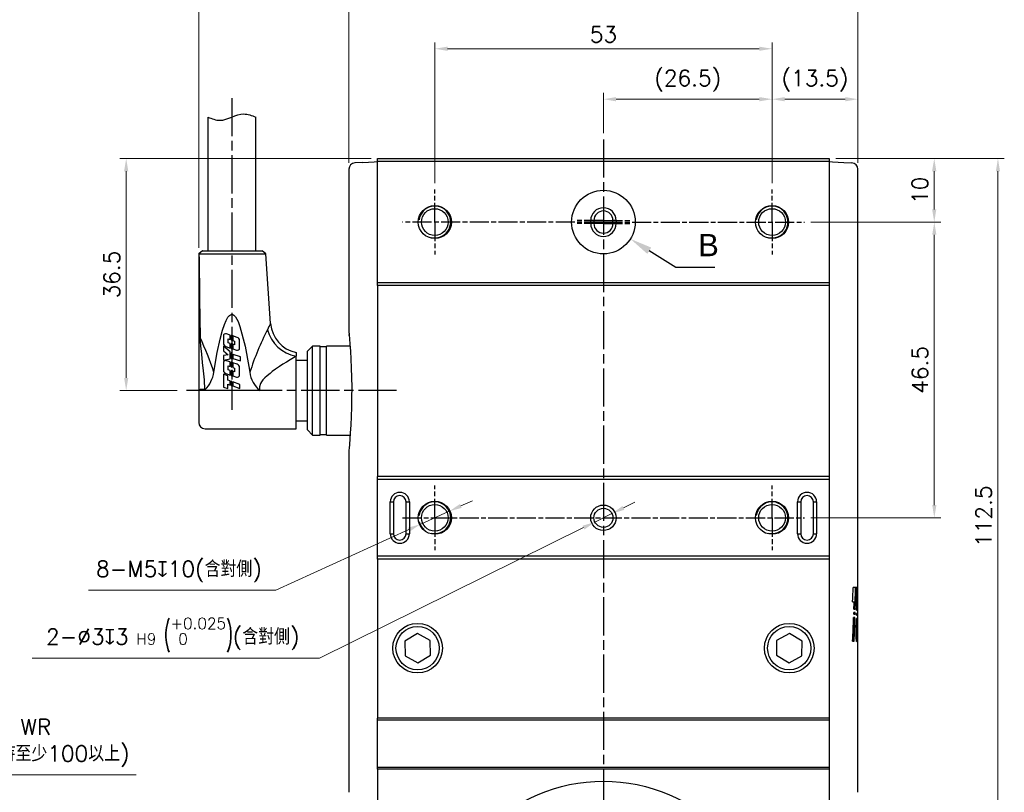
# Model space of a CAD drawing. Header units: millimetres. Extents: x 0 to 7391, y -1386 to 1500.
# Tile 74 of 127: x 5247 to 5402, y 232 to 354. Entities that reach past the tile are written whole.
import ezdxf

# ---------------------------------------------------------------- set-up
doc = ezdxf.new("R2010")
doc.units = ezdxf.units.MM
doc.header["$LTSCALE"] = 0.5
doc.linetypes.add('AM_ISO08W050', pattern=[18, 12, -1.5, 3, -1.5])
doc.linetypes.add('AM_ISO08W050x2', pattern=[9, 6, -0.75, 1.5, -0.75])
for name, color, linetype, lineweight in [('AM_5', 3, 'Continuous', 25), ('AM_7', 4, 'AM_ISO08W050', 25), ('AM_8', 1, 'Continuous', 25)]:
    doc.layers.add(name, color=color, linetype=linetype, lineweight=lineweight)
doc.styles.get("Standard").update_dxf_attribs({"font": 'arial.ttf'})
doc.styles.add('尺寸標註', font='romans.shx', dxfattribs={"bigfont": 'CHINESET.SHX'})
doc.dimstyles.new('複本 CNS2-1$0', dxfattribs={"dimtxt": 2.5, "dimasz": 2, "dimexe": 1, "dimexo": 1, "dimgap": 1, "dimtad": 1, "dimdsep": 46, "dimtxsty": '尺寸標註', "dimcen": 0, "dimclrd": 2, "dimclre": 2, "dimclrt": 3, "dimadec": 0, "dimazin": 2, "dimtp": 0.1, "dimtm": 0.1, "dimtfac": 0.71, "dimtmove": 0, "dimatfit": 0, "dimfxl": 0, "dimlwd": 13, "dimlwe": 13, "dimarcsym": 0})
doc.dimstyles.new('複本 CNS2-1$3', dxfattribs={"dimtxt": 2.5, "dimasz": 2, "dimexe": 1, "dimexo": 1, "dimgap": 1, "dimtad": 1, "dimtoh": 1, "dimdsep": 46, "dimtxsty": '尺寸標註', "dimcen": 0, "dimclrd": 2, "dimclre": 2, "dimclrt": 3, "dimadec": 0, "dimazin": 2, "dimtp": 0.1, "dimtm": 0.1, "dimtfac": 0.71, "dimtmove": 0, "dimatfit": 0, "dimfxl": 0, "dimlwd": 13, "dimlwe": 13, "dimarcsym": 0})

# ---------------------------------------------------------------- blocks, each defined once
blk = doc.blocks.new('*D391')
at = {"layer": 'AM_5', "color": 2, "lineweight": 13}
for p, q in [((5312.61, 327.85), (5312.61, 350)), ((5365.61, 327.85), (5365.61, 350)), ((5314.61, 349), (5363.61, 349))]:
    blk.add_line(p, q, dxfattribs=at)
at = {"layer": 'AM_5', "color": 2}
for points in [[(5314.61, 349.33), (5314.61, 348.67), (5312.61, 349)], [(5363.61, 349.33), (5363.61, 348.67), (5365.61, 349)]]:
    blk.add_solid(points, dxfattribs=at)
at = {"layer": 'Defpoints', "color": 0}
for p in [(5365.61, 349), (5312.61, 326.85), (5365.61, 326.85)]:
    blk.add_point(p, dxfattribs=at)
at = {"layer": 'AM_5', "color": 3, "insert": (5339.11, 351.25), "char_height": 2.5, "attachment_point": 5, "style": '尺寸標註'}
blk.add_mtext('53', dxfattribs=at)
blk = doc.blocks.new('*S494')
at = {"layer": 'AM_5'}
for p, q in [((6434.86, 324.43), (6430.69, 327.04)), ((6441.01, 324.43), (6434.86, 324.43))]:
    blk.add_line(p, q, dxfattribs=at)
at = {"layer": 'AM_5', "linetype": 'Continuous'}
blk.add_trace([(6431, 327.54), (6430.38, 326.55), (6427.72, 328.9)], dxfattribs=at)
at = {"layer": 'AM_5', "color": 2, "insert": (6438.36, 326.18), "char_height": 3.5, "attachment_point": 7}
blk.add_mtext('B', dxfattribs=at)
blk = doc.blocks.new('*D392')
at = {"layer": 'AM_5', "color": 2, "lineweight": 13}
for p, q in [((5302.61, 331.75), (5263.11, 331.75)), ((5264.11, 329.75), (5264.11, 297.25)), ((5272.11, 295.25), (5263.11, 295.25))]:
    blk.add_line(p, q, dxfattribs=at)
at = {"layer": 'AM_5', "color": 2}
for points in [[(5263.78, 329.75), (5264.44, 329.75), (5264.11, 331.75)], [(5263.78, 297.25), (5264.44, 297.25), (5264.11, 295.25)]]:
    blk.add_solid(points, dxfattribs=at)
at = {"layer": 'Defpoints', "color": 0}
for p in [(5303.61, 331.75), (5264.11, 295.25), (5273.11, 295.25)]:
    blk.add_point(p, dxfattribs=at)
at = {"layer": 'AM_5', "color": 3, "insert": (5261.86, 313.5), "char_height": 2.5, "attachment_point": 5, "rotation": 90, "style": '尺寸標註'}
blk.add_mtext('36.5', dxfattribs=at)
blk = doc.blocks.new('*D393')
at = {"layer": 'AM_5', "color": 2, "lineweight": 13}
for p, q in [((5375.61, 331.75), (5392.1, 331.75)), ((5391.1, 329.75), (5391.1, 323.75)), ((5371.71, 321.75), (5392.1, 321.75))]:
    blk.add_line(p, q, dxfattribs=at)
at = {"layer": 'AM_5', "color": 2}
for points in [[(5390.76, 329.75), (5391.43, 329.75), (5391.1, 331.75)], [(5390.76, 323.75), (5391.43, 323.75), (5391.1, 321.75)]]:
    blk.add_solid(points, dxfattribs=at)
at = {"layer": 'Defpoints', "color": 0}
for p in [(5374.61, 331.75), (5370.71, 321.75), (5391.1, 321.75)]:
    blk.add_point(p, dxfattribs=at)
at = {"layer": 'AM_5', "color": 3, "insert": (5388.85, 326.75), "char_height": 2.5, "attachment_point": 5, "rotation": 90, "style": '尺寸標註'}
blk.add_mtext('10', dxfattribs=at)
blk = doc.blocks.new('*D394')
at = {"layer": 'AM_5', "color": 2, "lineweight": 13}
for p, q in [((5371.71, 321.75), (5392.11, 321.75)), ((5391.11, 319.75), (5391.11, 277.25)), ((5371.71, 275.25), (5392.11, 275.25))]:
    blk.add_line(p, q, dxfattribs=at)
at = {"layer": 'AM_5', "color": 2}
for points in [[(5390.78, 319.75), (5391.44, 319.75), (5391.11, 321.75)], [(5390.78, 277.25), (5391.44, 277.25), (5391.11, 275.25)]]:
    blk.add_solid(points, dxfattribs=at)
at = {"layer": 'Defpoints', "color": 0}
for p in [(5370.71, 321.75), (5370.71, 275.25), (5391.11, 275.25)]:
    blk.add_point(p, dxfattribs=at)
at = {"layer": 'AM_5', "color": 3, "insert": (5388.86, 298.5), "char_height": 2.5, "attachment_point": 5, "rotation": 90, "style": '尺寸標註'}
blk.add_mtext('46.5', dxfattribs=at)
blk = doc.blocks.new('*D382')
at = {"layer": 'AM_5', "color": 2, "lineweight": 13}
for p, q in [((5299.11, 331.08), (5299.11, 360)), ((5301.11, 359), (5377.11, 359)), ((5379.11, 331.07), (5379.11, 360))]:
    blk.add_line(p, q, dxfattribs=at)
at = {"layer": 'AM_5', "color": 2}
for points in [[(5301.11, 359.33), (5301.11, 358.67), (5299.11, 359)], [(5377.11, 359.33), (5377.11, 358.67), (5379.11, 359)]]:
    blk.add_solid(points, dxfattribs=at)
at = {"layer": 'Defpoints', "color": 0}
for p in [(5379.11, 359), (5299.11, 330.08), (5379.11, 330.07)]:
    blk.add_point(p, dxfattribs=at)
at = {"layer": 'AM_5', "color": 3, "insert": (5339.11, 361.25), "char_height": 2.5, "attachment_point": 5, "style": '尺寸標註'}
blk.add_mtext('80', dxfattribs=at)
blk = doc.blocks.new('*D383')
at = {"layer": 'AM_5', "color": 2, "lineweight": 13}
for p, q in [((5275.51, 317.71), (5275.51, 370)), ((5379.11, 331.07), (5379.11, 370)), ((5277.51, 369), (5377.11, 369))]:
    blk.add_line(p, q, dxfattribs=at)
at = {"layer": 'AM_5', "color": 2}
for points in [[(5277.51, 369.33), (5277.51, 368.67), (5275.51, 369)], [(5377.11, 369.33), (5377.11, 368.67), (5379.11, 369)]]:
    blk.add_solid(points, dxfattribs=at)
at = {"layer": 'Defpoints', "color": 0}
for p in [(5379.11, 369), (5379.11, 330.07), (5275.51, 316.71)]:
    blk.add_point(p, dxfattribs=at)
at = {"layer": 'AM_5', "color": 3, "insert": (5327.31, 371.25), "char_height": 2.5, "attachment_point": 5, "style": '尺寸標註'}
blk.add_mtext('103.6', dxfattribs=at)
blk = doc.blocks.new('*D384')
at = {"layer": 'AM_5', "color": 2, "lineweight": 13}
for p, q in [((5342.25, 276.8), (5344.04, 277.69)), ((5340.45, 275.92), (5337.77, 274.58)), ((5335.97, 273.7), (5294.51, 253.17)), ((5294.51, 253.17), (5249.36, 253.17))]:
    blk.add_line(p, q, dxfattribs=at)
at = {"layer": 'AM_5', "color": 2}
for points in [[(5342.1, 277.1), (5342.39, 276.5), (5340.45, 275.92)], [(5335.83, 274), (5336.12, 273.4), (5337.77, 274.58)]]:
    blk.add_solid(points, dxfattribs=at)
at = {"layer": 'Defpoints', "color": 0}
for p in [(5340.45, 275.92), (5337.77, 274.58)]:
    blk.add_point(p, dxfattribs=at)
at = {"layer": 'AM_5', "color": 3, "insert": (5271.43, 256.83), "char_height": 2.5, "attachment_point": 5, "style": '尺寸標註'}
blk.add_mtext('2-∅3{\\Famgdt|c136;x}3{}{\\H0.7x;\\C3; H9 {\\H2x;\\W0.5;(}\\S+0.025^  0;{\\H2x;\\W0.5;)}}{{}}(含對側)', dxfattribs=at)
blk = doc.blocks.new('*D385')
at = {"layer": 'AM_5', "color": 2, "lineweight": 13}
for p, q in [((5275.51, 317.71), (5275.51, 360.01)), ((5297.11, 359.01), (5277.51, 359.01)), ((5299.11, 331.07), (5299.11, 360.01))]:
    blk.add_line(p, q, dxfattribs=at)
at = {"layer": 'AM_5', "color": 2}
for points in [[(5277.51, 359.35), (5277.51, 358.68), (5275.51, 359.01)], [(5297.11, 359.35), (5297.11, 358.68), (5299.11, 359.01)]]:
    blk.add_solid(points, dxfattribs=at)
at = {"layer": 'Defpoints', "color": 0}
for p in [(5275.51, 359.01), (5299.11, 330.07), (5275.51, 316.71)]:
    blk.add_point(p, dxfattribs=at)
at = {"layer": 'AM_5', "color": 3, "insert": (5287.28, 361.92), "char_height": 2.5, "attachment_point": 5, "style": '尺寸標註'}
blk.add_mtext('(23.6)', dxfattribs=at)
blk = doc.blocks.new('*D395')
at = {"layer": 'AM_5', "color": 2, "lineweight": 13}
for p, q in [((5365.61, 327.85), (5365.61, 342.07)), ((5379.11, 331.07), (5379.11, 342.07)), ((5367.61, 341.07), (5377.11, 341.07))]:
    blk.add_line(p, q, dxfattribs=at)
at = {"layer": 'AM_5', "color": 2}
for points in [[(5367.61, 341.4), (5367.61, 340.73), (5365.61, 341.07)], [(5377.11, 341.4), (5377.11, 340.73), (5379.11, 341.07)]]:
    blk.add_solid(points, dxfattribs=at)
at = {"layer": 'Defpoints', "color": 0}
for p in [(5379.11, 341.07), (5379.11, 330.07), (5365.61, 326.85)]:
    blk.add_point(p, dxfattribs=at)
at = {"layer": 'AM_5', "color": 3, "insert": (5372.36, 343.97), "char_height": 2.5, "attachment_point": 5, "style": '尺寸標註'}
blk.add_mtext('(13.5)', dxfattribs=at)
blk = doc.blocks.new('*D396')
at = {"layer": 'AM_5', "color": 2, "lineweight": 13}
for p, q in [((5339.11, 335.75), (5339.11, 342.07)), ((5365.61, 327.85), (5365.61, 342.07)), ((5341.11, 341.07), (5363.61, 341.07))]:
    blk.add_line(p, q, dxfattribs=at)
at = {"layer": 'AM_5', "color": 2}
for points in [[(5341.11, 341.4), (5341.11, 340.73), (5339.11, 341.07)], [(5363.61, 341.4), (5363.61, 340.73), (5365.61, 341.07)]]:
    blk.add_solid(points, dxfattribs=at)
at = {"layer": 'Defpoints', "color": 0}
for p in [(5365.61, 341.07), (5339.11, 334.75), (5365.61, 326.85)]:
    blk.add_point(p, dxfattribs=at)
at = {"layer": 'AM_5', "color": 3, "insert": (5352.36, 343.97), "char_height": 2.5, "attachment_point": 5, "style": '尺寸標註'}
blk.add_mtext('(26.5)', dxfattribs=at)
blk = doc.blocks.new('*D386')
at = {"layer": 'AM_5', "color": 2, "lineweight": 13}
for p, q in [((5316.71, 277.11), (5318.53, 277.94)), ((5314.89, 276.28), (5310.33, 274.22)), ((5308.51, 273.39), (5287.63, 263.89)), ((5287.63, 263.89), (5258.17, 263.89))]:
    blk.add_line(p, q, dxfattribs=at)
blk.add_arc((5312.61, 275.25), 2.5, 194.4157, 227.3715, dxfattribs=at)
at = {"layer": 'AM_5', "color": 2}
for points in [[(5316.57, 277.42), (5316.84, 276.81), (5314.89, 276.28)], [(5308.38, 273.69), (5308.65, 273.08), (5310.33, 274.22)]]:
    blk.add_solid(points, dxfattribs=at)
at = {"layer": 'Defpoints', "color": 0}
for p in [(5314.89, 276.28), (5310.33, 274.22)]:
    blk.add_point(p, dxfattribs=at)
at = {"layer": 'AM_5', "color": 3, "insert": (5272.4, 266.79), "char_height": 2.5, "attachment_point": 5, "style": '尺寸標註'}
blk.add_mtext('8-M5{\\Famgdt|c136;x}10(含對側)', dxfattribs=at)
blk = doc.blocks.new('*D397')
at = {"layer": 'AM_5', "color": 2, "lineweight": 13}
for p, q in [((5375.61, 331.75), (5402.11, 331.75)), ((5401.11, 329.75), (5401.11, 221.25)), ((5370.71, 219.25), (5402.11, 219.25))]:
    blk.add_line(p, q, dxfattribs=at)
at = {"layer": 'AM_5', "color": 2}
for points in [[(5400.78, 329.75), (5401.44, 329.75), (5401.11, 331.75)], [(5400.78, 221.25), (5401.44, 221.25), (5401.11, 219.25)]]:
    blk.add_solid(points, dxfattribs=at)
at = {"layer": 'Defpoints', "color": 0}
for p in [(5374.61, 331.75), (5369.71, 219.25), (5401.11, 219.25)]:
    blk.add_point(p, dxfattribs=at)
at = {"layer": 'AM_5', "color": 3, "insert": (5398.86, 275.5), "char_height": 2.5, "attachment_point": 5, "rotation": 90, "style": '尺寸標註'}
blk.add_mtext('112.5', dxfattribs=at)
blk = doc.blocks.new('*D508')
at = {"layer": 'AM_5', "color": 2, "lineweight": 13}
for p, q in [((5230.17, 290.49), (5230.17, 233.86)), ((5187.17, 251.23), (5187.17, 233.86)), ((5185.17, 234.86), (5183.17, 234.86)), ((5187.17, 234.86), (5230.17, 234.86)), ((5232.17, 234.86), (5265.69, 234.86))]:
    blk.add_line(p, q, dxfattribs=at)
at = {"layer": 'AM_5', "color": 2}
for points in [[(5185.17, 235.2), (5185.17, 234.53), (5187.17, 234.86)], [(5232.17, 235.2), (5232.17, 234.53), (5230.17, 234.86)]]:
    blk.add_solid(points, dxfattribs=at)
at = {"layer": 'Defpoints', "color": 0}
for p in [(5230.17, 291.49), (5187.17, 252.23), (5230.17, 234.86)]:
    blk.add_point(p, dxfattribs=at)
at = {"layer": 'AM_5', "color": 3, "insert": (5249.93, 239.85), "char_height": 2.5, "attachment_point": 5, "style": '尺寸標註'}
blk.add_mtext('WR\\P(空間保持至少100以上)', dxfattribs=at)

msp = doc.modelspace()

# ---------------------------------------------------------------- linework, layer by layer
at = {"color": 7, "linetype": 'Continuous', "lineweight": 25}
for p, q in [((5276.96, 338.25), (5276.96, 317.25)), ((5284.46, 317.25), (5284.46, 338.25)), ((5301.318, 331.13), (5303.093, 331.223)), ((5303.093, 331.223), (5303.61, 331.25)), ((5303.61, 331.75), (5374.61, 331.75)), ((5303.61, 331.25), (5303.61, 331.75)), ((5374.61, 331.25), (5303.61, 331.25)), ((5303.61, 312.25), (5303.61, 331.25)), ((5374.61, 331.75), (5374.61, 331.25)), ((5374.61, 331.25), (5375.126, 331.223)), ((5374.61, 331.25), (5374.61, 312.25)), ((5375.126, 331.223), (5376.901, 331.13)), ((5299.11, 330.065), (5299.11, 304.562)), ((5301.318, 331.13), (5300.057, 331.064)), ((5376.901, 331.13), (5378.162, 331.064)), ((5379.11, 264.112), (5379.11, 330.065)), ((5337.11, 321.5), (5337.11, 322)), ((5337.61, 322), (5337.11, 322)), ((5337.61, 322), (5337.61, 321.5)), ((5340.61, 321.5), (5340.61, 322)), ((5341.11, 322), (5340.61, 322)), ((5341.11, 322), (5341.11, 321.5)), ((5337.61, 321.5), (5337.11, 321.5)), ((5341.11, 321.5), (5340.61, 321.5)), ((5276.099, 317.25), (5275.544, 316.751)), ((5276.085, 317.25), (5276.012, 317.182)), ((5276.085, 317.25), (5276.099, 317.25)), ((5276.099, 317.25), (5285.471, 317.25)), ((5286.045, 316.751), (5285.471, 317.25)), ((5275.51, 316.711), (5275.51, 303.504)), ((5276.012, 317.182), (5275.521, 316.734)), ((5275.544, 316.751), (5286.045, 316.751)), ((5286.81, 305.803), (5286.045, 316.751)), ((5303.61, 312.25), (5374.61, 312.25)), ((5303.61, 311.75), (5303.61, 312.25)), ((5374.61, 311.75), (5303.61, 311.75)), ((5303.61, 311.75), (5303.61, 281.75)), ((5374.61, 312.25), (5374.61, 311.75)), ((5374.61, 311.75), (5374.61, 281.75)), ((5275.51, 303.504), (5275.51, 295.394)), ((5279.379, 303.825), (5279.379, 302.703)), ((5280.454, 303.987), (5279.871, 304.18)), ((5280.142, 302.768), (5280.142, 303.37)), ((5280.142, 303.37), (5280.454, 303.263)), ((5280.454, 303.263), (5280.454, 303.987)), ((5280.689, 303.909), (5280.608, 303.936)), ((5280.608, 303.936), (5280.608, 303.211)), ((5280.689, 303.183), (5280.689, 303.909)), ((5281.556, 303.621), (5280.853, 303.854)), ((5280.853, 303.854), (5280.853, 303.127)), ((5280.454, 301.336), (5279.424, 302.245)), ((5279.424, 302.245), (5279.424, 301.501)), ((5279.759, 302.172), (5280.454, 301.935)), ((5280.454, 302.663), (5280.142, 302.768)), ((5280.454, 301.935), (5280.454, 302.663)), ((5280.608, 303.211), (5280.689, 303.183)), ((5280.689, 302.583), (5280.608, 302.611)), ((5280.608, 302.611), (5280.608, 301.888)), ((5280.608, 301.888), (5280.689, 301.855)), ((5280.689, 301.855), (5280.689, 302.583)), ((5280.853, 303.127), (5281.154, 303.024)), ((5281.154, 302.426), (5280.853, 302.528)), ((5280.853, 302.528), (5280.853, 301.799)), ((5280.853, 301.799), (5281.446, 301.597)), ((5281.154, 303.024), (5281.154, 302.426)), ((5281.94, 301.951), (5281.94, 303.088)), ((5293.415, 302.25), (5292.61, 301.445)), ((5294.61, 302.25), (5293.415, 302.25)), ((5293.415, 291.946), (5293.415, 302.25)), ((5294.61, 295.25), (5294.61, 302.25)), ((5295.61, 302.15), (5294.61, 302.15)), ((5299.3, 302.25), (5295.61, 302.25)), ((5295.61, 295.25), (5295.61, 302.25)), ((5279.424, 301.501), (5280.129, 300.88)), ((5280.129, 300.88), (5279.424, 300.758)), ((5279.424, 300.758), (5279.424, 300.039)), ((5279.424, 300.039), (5280.454, 300.243)), ((5280.454, 300.243), (5280.454, 301.336)), ((5280.608, 301.201), (5280.608, 300.274)), ((5280.689, 301.129), (5280.608, 301.201)), ((5280.608, 300.274), (5280.689, 300.29)), ((5280.689, 300.29), (5280.689, 301.129)), ((5280.92, 300.926), (5280.851, 300.986)), ((5280.851, 300.986), (5280.851, 300.322)), ((5280.851, 300.322), (5282.058, 299.907)), ((5282.058, 300.533), (5280.92, 300.926)), ((5282.058, 299.907), (5282.058, 300.533)), ((5290.81, 301.25), (5290.81, 300.665)), ((5290.81, 289.25), (5290.81, 300.665)), ((5292.61, 289.055), (5292.61, 301.445)), ((5279.379, 299.59), (5279.379, 298.453)), ((5280.45, 299.752), (5279.871, 299.945)), ((5280.142, 298.527), (5280.142, 299.122)), ((5280.142, 299.122), (5280.45, 299.019)), ((5280.45, 299.019), (5280.45, 299.752)), ((5280.689, 299.672), (5280.608, 299.699)), ((5280.608, 299.699), (5280.608, 298.966)), ((5280.608, 298.966), (5280.689, 298.939)), ((5280.689, 298.939), (5280.689, 299.672)), ((5281.562, 299.381), (5280.851, 299.618)), ((5280.851, 299.618), (5280.851, 298.884)), ((5280.851, 298.884), (5281.154, 298.783)), ((5281.154, 298.783), (5281.154, 298.184)), ((5281.939, 297.721), (5281.945, 298.846)), ((5292.61, 300), (5290.81, 300)), ((5280.106, 297.578), (5279.424, 297.817)), ((5279.424, 297.817), (5279.424, 295.807)), ((5279.765, 297.92), (5280.45, 297.695)), ((5280.106, 296.903), (5280.106, 297.578)), ((5280.45, 298.423), (5280.142, 298.527)), ((5280.45, 297.695), (5280.45, 298.423)), ((5280.689, 298.34), (5280.608, 298.37)), ((5280.608, 298.37), (5280.608, 297.644)), ((5280.608, 297.644), (5280.689, 297.617)), ((5280.689, 297.617), (5280.689, 298.34)), ((5281.154, 298.184), (5280.851, 298.287)), ((5280.851, 298.287), (5280.851, 297.564)), ((5280.851, 297.564), (5281.449, 297.368)), ((5279.424, 295.807), (5280.106, 295.558)), ((5280.454, 296.778), (5280.106, 296.903)), ((5280.106, 295.558), (5280.106, 296.24)), ((5280.106, 296.24), (5280.454, 296.116)), ((5280.454, 296.116), (5280.454, 296.778)), ((5280.689, 296.694), (5280.608, 296.723)), ((5280.608, 296.723), (5280.608, 296.062)), ((5280.608, 296.062), (5280.689, 296.033)), ((5280.689, 296.033), (5280.689, 296.694)), ((5281.977, 296.233), (5280.851, 296.636)), ((5280.851, 296.636), (5280.851, 295.976)), ((5280.851, 295.976), (5281.977, 295.577)), ((5281.977, 295.577), (5281.977, 296.233)), ((5275.51, 295.394), (5275.51, 295.25)), ((5276.51, 295.25), (5275.51, 295.25)), ((5275.51, 295.25), (5275.51, 290.25)), ((5276.51, 295.25), (5276.51, 295.424)), ((5285.118, 295.25), (5276.51, 295.25)), ((5294.61, 288.25), (5294.61, 295.25)), ((5295.61, 288.25), (5295.61, 295.25)), ((5293.415, 288.25), (5293.415, 291.946)), ((5290.81, 290.5), (5292.61, 290.5)), ((5276.51, 289.25), (5290.81, 289.25)), ((5292.61, 289.055), (5293.415, 288.25)), ((5293.415, 288.25), (5294.61, 288.25)), ((5294.61, 288.35), (5295.61, 288.35)), ((5295.61, 288.25), (5299.3, 288.25)), ((5299.11, 285.962), (5299.11, 232.089)), ((5374.61, 281.75), (5303.61, 281.75)), ((5303.61, 281.25), (5303.61, 281.75)), ((5374.61, 281.75), (5374.61, 281.25)), ((5374.61, 281.25), (5303.61, 281.25)), ((5303.61, 269.25), (5303.61, 281.25)), ((5374.61, 281.25), (5374.61, 269.25)), ((5305.61, 272.75), (5305.61, 277.75)), ((5305.61, 277.75), (5306.11, 277.75)), ((5306.11, 277.75), (5306.11, 272.75)), ((5308.11, 272.75), (5308.11, 277.75)), ((5308.11, 277.75), (5308.61, 277.75)), ((5308.61, 277.75), (5308.61, 272.75)), ((5369.61, 272.75), (5369.61, 277.75)), ((5369.61, 277.75), (5370.11, 277.75)), ((5370.11, 277.75), (5370.11, 272.75)), ((5372.11, 272.75), (5372.11, 277.75)), ((5372.11, 277.75), (5372.61, 277.75)), ((5372.61, 277.75), (5372.61, 272.75)), ((5305.61, 272.75), (5306.11, 272.75)), ((5308.11, 272.75), (5308.61, 272.75)), ((5369.61, 272.75), (5370.11, 272.75)), ((5372.11, 272.75), (5372.61, 272.75)), ((5303.61, 269.25), (5374.61, 269.25)), ((5303.61, 268.75), (5303.61, 269.25)), ((5374.61, 269.25), (5374.61, 268.75)), ((5374.61, 268.75), (5303.61, 268.75)), ((5303.61, 268.75), (5303.61, 243.75)), ((5374.61, 268.75), (5374.61, 243.75)), ((5378.927, 264.283), (5378.36, 264.283)), ((5379.108, 264.283), (5379.027, 264.283)), ((5379.108, 263.152), (5379.108, 263.228)), ((5378.268, 262.05), (5378.519, 262.05)), ((5378.519, 262.05), (5378.717, 262.05)), ((5378.717, 262.05), (5378.881, 262.05)), ((5378.925, 261.778), (5379.035, 261.778)), ((5379.035, 261.778), (5379.09, 261.778)), ((5378.446, 260.116), (5378.658, 260.116)), ((5378.666, 260.381), (5378.456, 260.381)), ((5378.477, 260.892), (5378.684, 260.892)), ((5378.89, 259.954), (5379.011, 259.954)), ((5379.014, 260.219), (5378.895, 260.219)), ((5378.904, 260.73), (5379.021, 260.73)), ((5379.078, 259.954), (5379.109, 259.954)), ((5379.109, 260.219), (5379.08, 260.219)), ((5379.083, 260.73), (5379.11, 260.73)), ((5379.11, 232.089), (5379.11, 261.062)), ((5378.639, 259.579), (5378.423, 259.579)), ((5379.003, 259.416), (5378.878, 259.416)), ((5379.108, 259.416), (5379.072, 259.416)), ((5309.874, 257.059), (5307.892, 255.873)), ((5311.891, 255.936), (5309.874, 257.059)), ((5368.346, 257.059), (5366.328, 255.936)), ((5370.328, 255.873), (5368.346, 257.059)), ((5378.834, 256.875), (5378.834, 256.95)), ((5378.835, 257.153), (5378.836, 257.185)), ((5378.835, 257.122), (5378.835, 257.153)), ((5378.835, 257.09), (5378.835, 257.122)), ((5378.835, 257.058), (5378.835, 257.09)), ((5378.835, 257.026), (5378.835, 257.058)), ((5378.836, 257.217), (5378.836, 257.249)), ((5378.836, 257.185), (5378.836, 257.217)), ((5378.855, 258.378), (5378.986, 258.378)), ((5379.062, 258.378), (5378.986, 258.378)), ((5307.892, 255.873), (5307.928, 253.564)), ((5311.928, 253.627), (5311.891, 255.936)), ((5366.328, 255.936), (5366.292, 253.627)), ((5370.291, 253.564), (5370.328, 255.873)), ((5378.275, 255.864), (5378.516, 255.864)), ((5378.909, 255.801), (5379.071, 255.801)), ((5307.928, 253.564), (5309.946, 252.441)), ((5309.946, 252.441), (5311.928, 253.627)), ((5366.292, 253.627), (5368.274, 252.441)), ((5368.274, 252.441), (5370.291, 253.564)), ((5374.61, 243.75), (5303.61, 243.75)), ((5303.61, 243.45), (5303.61, 243.75)), ((5374.61, 243.45), (5303.61, 243.45)), ((5303.61, 236.05), (5303.61, 243.45)), ((5374.61, 243.75), (5374.61, 243.45)), ((5374.61, 243.45), (5374.61, 236.05)), ((5303.61, 236.05), (5374.61, 236.05)), ((5303.61, 235.75), (5303.61, 236.05)), ((5374.61, 235.75), (5303.61, 235.75)), ((5303.61, 235.75), (5303.61, 230.25)), ((5374.61, 236.05), (5374.61, 235.75)), ((5374.61, 235.75), (5374.61, 230.25))]:
    msp.add_line(p, q, dxfattribs=at)
at = {"color": 7, "linetype": 'Continuous', "lineweight": 25, "flags": 128}
for points in [[(5275.544, 316.751), (5275.557, 315.868), (5275.573, 314.83), (5275.59, 313.637), (5275.609, 312.289), (5275.629, 310.787), (5275.645, 309.514), (5275.678, 306.723), (5275.713, 303.574)], [(5277.875, 298.148), (5278.431, 301.262), (5278.881, 303.342), (5279.248, 304.73), (5279.551, 305.655), (5279.806, 306.271), (5280.096, 306.791), (5280.325, 307.064), (5280.497, 307.186), (5280.648, 307.235), (5280.71, 307.24), (5280.861, 307.212), (5281.037, 307.112), (5281.293, 306.835), (5281.688, 306.121), (5281.975, 305.351), (5282.806, 302.238), (5283.391, 299.063), (5283.544, 298.148)], [(5276.483, 295.411), (5276.417, 296.963), (5276.274, 298.35), (5276.126, 299.681), (5275.978, 300.99), (5275.837, 302.286), (5275.713, 303.574)], [(5299.11, 304.562), (5299.11, 304.566), (5299.123, 304.428), (5299.159, 304.027), (5299.213, 303.399), (5299.282, 302.525), (5299.354, 301.471), (5299.426, 300.209), (5299.485, 298.837), (5299.529, 297.32), (5299.549, 295.783), (5299.545, 294.186), (5299.517, 292.662), (5299.466, 291.17), (5299.401, 289.832), (5299.327, 288.615), (5299.255, 287.618), (5299.189, 286.816), (5299.13, 286.149), (5299.111, 285.946), (5299.112, 285.962)], [(5299.117, 304.421), (5299.117, 304.421), (5299.118, 304.405)], [(5299.12, 304.39), (5299.133, 304.246), (5299.147, 304.095)], [(5290.81, 300.665), (5290.391, 300.412), (5289.885, 300.102), (5289.292, 299.731), (5288.753, 299.388), (5288.22, 299.039), (5287.581, 298.603), (5287.068, 298.233), (5286.714, 297.963), (5286.253, 297.582), (5285.888, 297.245), (5285.598, 296.933), (5285.371, 296.637), (5285.206, 296.358), (5285.046, 295.816), (5285.051, 295.534), (5285.118, 295.25)]]:
    msp.add_lwpolyline(points, dxfattribs=at)
at = {"color": 7, "linetype": 'Continuous', "lineweight": 25}
for centre, radius in [((5312.61, 321.75), 2.6), ((5312.61, 321.75), 2.1), ((5365.61, 321.75), 2.6), ((5365.61, 321.75), 2.1), ((5312.61, 275.25), 2.6), ((5312.61, 275.25), 2.1), ((5339.11, 275.25), 2), ((5365.61, 275.25), 2.6), ((5365.61, 275.25), 2.1), ((5339.11, 275.25), 1.5), ((5309.91, 254.75), 3.9), ((5368.31, 254.75), 3.9), ((5309.91, 254.75), 3.4), ((5368.31, 254.75), 3.4)]:
    msp.add_circle(centre, radius, dxfattribs=at)
for centre, radius, start, end in [((5300.11, 330.065), 1, 93, 179.5195), ((5378.11, 330.065), 1, 0.32989, 87), ((5339.11, 322), 2, 0, 180), ((5339.11, 322), 1.5, 0, 180), ((5339.11, 321.5), 2, 180, 0), ((5339.11, 321.5), 1.5, 180, 0), ((5275.563, 316.7), 0.0544, 110.78296, 168.63575), ((5332.088, 282.069), 51.138, 153.57298, 161.67385), ((5296.172, 300.221), 10.9, 149.19817, 154.99673), ((5291.836, 306.309), 5.737, 194.95573, 259.68998), ((5291.798, 306.151), 5, 184, 258.59982), ((5275.697, 303.289), 0.286, 86.8372, 131.04286), ((5241.395, 286.753), 38.219, 17.34625, 26.1114), ((5279.753, 303.825), 0.374, 71.6348, 180), ((5281.379, 303.088), 0.561, 0, 71.6348), ((5249.944, 299.629), 49.405, 4.9862, 5.18674), ((5279.94, 302.703), 0.561, 180, 251.15596), ((5281.566, 301.951), 0.374, 251.15596, 360), ((5279.753, 299.59), 0.374, 71.56346, 180), ((5281.384, 298.849), 0.561, 359.68955, 71.56346), ((5273.339, 298.718), 4.572, 313.90756, 352.84188), ((5279.94, 298.453), 0.561, 180, 251.85644), ((5281.565, 297.723), 0.374, 251.85644, 359.68955), ((5287.929, 298.653), 4.414, 186.57701, 230.45342), ((5276.229, 281.98), 13.434, 88.91553, 93.06878), ((5276.481, 295.45), 0.0392, 272.92721, 316.78044), ((5276.51, 290.25), 1, 180, 270), ((5307.11, 277.75), 1.5, 0, 180), ((5307.11, 277.75), 1, 0, 180), ((5371.11, 277.75), 1.5, 0, 180), ((5371.11, 277.75), 1, 0, 180), ((5307.11, 272.75), 1.5, 180, 0), ((5307.11, 272.75), 1, 180, 0), ((5371.11, 272.75), 1.5, 180, 0), ((5371.11, 272.75), 1, 180, 0)]:
    msp.add_arc(centre, radius, start, end, dxfattribs=at)
at = {"color": 3, "linetype": 'Continuous', "lineweight": 25}
for centre in [(5312.61, 321.75), (5365.61, 321.75), (5312.61, 275.25), (5365.61, 275.25)]:
    msp.add_arc(centre, 2.5, 256.41264, 171.49741, dxfattribs=at)
at = {"color": 7, "linetype": 'Continuous', "lineweight": 25}
for centre, major_axis, ratio, start_param, end_param in [((5279.11, 301.966), (0, 308.302), 0.3243575, 4.5825533, 4.5898541), ((5279.11, 282.89), (0, 307.685), 0.3243575, 4.6446046, 4.6518768), ((5279.11, 282.89), (0, 308.302), 0.3243575, 4.6447403, 4.651998), ((5279.11, 276.311), (0, 234.411), 0.426602, 4.6557733, 4.6561312), ((5279.11, 274.801), (0, 207.565), 0.4817758, 4.6561312, 4.6565308), ((5279.11, 273.566), (0, 185.449), 0.5392306, 4.6565308, 4.656971), ((5279.11, 272.528), (0, 166.701), 0.5998764, 4.656971, 4.6574507), ((5279.11, 271.635), (0, 150.434), 0.6647455, 4.6574507, 4.6579687), ((5279.11, 270.852), (0, 136.037), 0.7350952, 4.6579687, 4.658524), ((5279.11, 270.154), (0, 123.08), 0.8124802, 4.658524, 4.6591154), ((5279.11, 269.538), (0, 111.517), 0.8967269, 4.6591154, 4.6597412), ((5279.11, 269.006), (0, 101.401), 0.9861841, 4.6597412, 4.660398), ((5279.11, 268.539), (100, 0), 0.9241327, 6.2311944, 6.2318789), ((5279.11, 268.122), (100, 0), 0.8429344, 6.2318789, 6.2325877), ((5279.11, 267.745), (100, 0), 0.768398, 6.2325877, 6.2333175), ((5279.11, 267.4), (100, 0), 0.6990011, 6.2333175, 6.2340649), ((5279.11, 267.078), (100, 0), 0.6334307, 6.2340649, 6.2348265), ((5279.11, 266.774), (100, 0), 0.5706479, 6.2348265, 6.235599), ((5279.11, 266.487), (100, 0), 0.5102822, 6.235599, 6.2363918), ((5279.11, 266.223), (100, 0), 0.4537509, 6.2363918, 6.2372133), ((5279.11, 265.976), (100, 0), 0.4001661, 6.2372133, 6.2380603), ((5279.11, 265.744), (100, 0), 0.3486931, 6.2380603, 6.2389295), ((5279.11, 265.523), (100, 0), 0.2986106, 6.2389295, 6.2398178), ((5279.11, 265.309), (100, 0), 0.2493, 6.2398178, 6.2407219), ((5279.11, 265.1), (100, 0), 0.2002079, 6.2407219, 6.2416388), ((5279.11, 264.895), (100, 0), 0.1508148, 6.2416388, 6.2425651), ((5279.11, 264.239), (100, 0), 0.082569, 0.0045961, 0.0053439), ((5279.11, 270.85), (0, 1517.969), 0.0658775, 4.7073675, 4.7074178), ((5279.11, 256.459), (0, 1333.844), 0.0749713, 4.7173513, 4.7174073), ((5279.11, 264.206), (100, 0), 0.153787, 0.0038403, 0.0045961), ((5279.11, 264.178), (100, 0), 0.2256838, 0.003084, 0.0038403), ((5279.11, 264.155), (100, 0), 0.3003858, 0.0023346, 0.003084), ((5279.11, 264.137), (100, 0), 0.3802407, 0.0015994, 0.0023346), ((5279.11, 264.185), (0, 117.267), 0.8527512, 4.7097336, 4.7102199), ((5279.11, 264.234), (0, 135.484), 0.7380927, 4.70928, 4.7097336), ((5279.11, 264.301), (0, 157.228), 0.6360171, 4.7088643, 4.70928), ((5279.11, 264.398), (0, 184.489), 0.5420383, 4.7084917, 4.7088643), ((5279.11, 264.539), (0, 220.785), 0.4529297, 4.7081674, 4.7084917), ((5279.11, 264.759), (0, 272.954), 0.3663617, 4.7078965, 4.7081674), ((5279.11, 265.115), (0, 352.069), 0.284035, 4.7076816, 4.7078965), ((5279.11, 265.721), (0, 480.883), 0.2079508, 4.7075223, 4.7076816), ((5279.11, 266.961), (0, 735.622), 0.1359395, 4.7074178, 4.7075223), ((5279.11, 259.661), (0, 688.442), 0.1452555, 4.7172416, 4.7173513), ((5279.11, 264.123), (100, 0), 0.4678665, 0.0008859, 0.0015994), ((5279.11, 264.114), (100, 0), 0.5619529, 0.0002002, 0.0008859), ((5279.11, 264.112), (100, 0), 0.6603261, 6.2827325, 6.2833856), ((5279.11, 264.117), (100, 0), 0.765729, 6.2821167, 6.2827325), ((5279.11, 264.129), (100, 0), 0.8821045, 6.281543, 6.2821167), ((5279.11, 264.151), (0, 101.525), 0.9849801, 4.7102199, 4.7107467), ((5279.11, 295.798), (0, 310.839), 0.3217098, 4.5998561, 4.6036039), ((5279.11, 289.558), (0, 310.217), 0.3217098, 4.6198496, 4.6225884), ((5279.11, 289.558), (0, 310.839), 0.3217098, 4.6200352, 4.6237754), ((5279.11, 280.649), (0, 310.839), 0.3217097, 4.6482632, 4.655458), ((5279.11, 278.218), (0, 268.118), 0.3729695, 4.655458, 4.6557733), ((5279.11, 273.79), (0, 310.839), 0.3217098, 4.6703589, 4.6737344), ((5279.11, 267.92), (0, 310.839), 0.3217098, 4.6892542, 4.6926277), ((5279.11, 258.773), (0, 871.604), 0.114731, 4.7171934, 4.7172416), ((5279.11, 258.98), (0, 828.393), 0.1207157, 4.7171426, 4.7171934), ((5279.11, 259.167), (0, 789.189), 0.1267123, 4.7170892, 4.7171426), ((5279.11, 259.334), (0, 753.479), 0.1327177, 4.7170333, 4.7170892), ((5279.11, 259.486), (0, 720.791), 0.1387365, 4.7169747, 4.7170333), ((5279.11, 259.624), (0, 690.771), 0.1447658, 4.7169135, 4.7169747), ((5279.11, 259.749), (0, 663.083), 0.1508106, 4.7168497, 4.7169135), ((5279.11, 259.863), (0, 637.466), 0.1568712, 4.7167833, 4.7168497), ((5279.11, 259.968), (0, 613.685), 0.1629502, 4.7167142, 4.7167833), ((5279.11, 260.064), (0, 591.556), 0.1690457, 4.7166425, 4.7167142), ((5279.11, 260.152), (0, 570.891), 0.1751646, 4.7165682, 4.7166425), ((5279.11, 260.232), (0, 551.566), 0.181302, 4.7164912, 4.7165682), ((5279.11, 260.307), (0, 533.441), 0.1874621, 4.7164116, 4.7164912), ((5279.11, 260.375), (0, 516.401), 0.1936479, 4.7163293, 4.7164116), ((5279.11, 260.439), (0, 500.346), 0.1998618, 4.7162443, 4.7163293), ((5279.11, 260.497), (0, 485.203), 0.2060995, 4.7161566, 4.7162443), ((5279.11, 260.551), (0, 470.888), 0.2123648, 4.7160663, 4.7161566), ((5279.11, 260.601), (0, 457.326), 0.2186625, 4.7159733, 4.7160663), ((5279.11, 260.647), (0, 444.457), 0.2249937, 4.7158775, 4.7159733), ((5279.11, 260.689), (0, 432.236), 0.2313549, 4.7157791, 4.7158775), ((5279.11, 260.729), (0, 420.605), 0.2377525, 4.715678, 4.7157791), ((5279.11, 260.765), (0, 409.524), 0.244186, 4.7155741, 4.715678), ((5279.11, 260.799), (0, 398.954), 0.2506553, 4.7154675, 4.7155741), ((5279.11, 260.83), (0, 388.852), 0.2571674, 4.7153582, 4.7154675), ((5279.11, 261.062), (0, 310.839), 0.3217098, 4.7113204, 4.7153582), ((5279.11, 295.544), (0, 308.062), 0.3246097, 4.5971331, 4.5979999), ((5279.11, 289.376), (0, 307.446), 0.3246097, 4.6170738, 4.6179405), ((5279.11, 289.376), (0, 308.062), 0.3246097, 4.617265, 4.61813), ((5279.11, 280.376), (0, 308.062), 0.3246097, 4.6460487, 4.6469117), ((5279.11, 273.674), (0, 308.062), 0.3246097, 4.6678356, 4.6686975), ((5279.11, 267.761), (0, 308.062), 0.3246097, 4.6870438, 4.6879051), ((5279.11, 261.06), (0, 308.062), 0.3246097, 4.7087994, 4.7096605), ((5279.11, 295.934), (0, 310.839), 0.3217098, 4.5831207, 4.5951625), ((5279.11, 289.694), (0, 310.217), 0.3217098, 4.6031179, 4.6151564), ((5279.11, 289.694), (0, 310.839), 0.3217098, 4.6033373, 4.6153515), ((5279.11, 280.565), (0, 310.839), 0.3217098, 4.6390737, 4.6443005), ((5279.11, 273.674), (0, 308.062), 0.3246097, 4.6627141, 4.6660895), ((5279.11, 267.857), (0, 308.062), 0.3246097, 4.6816146, 4.6849876), ((5279.11, 261.171), (0, 310.839), 0.3217098, 4.6991348, 4.706744), ((5279.11, 337.48), (0, 1085.451), 0.0921276, 4.638131, 4.6382012), ((5279.11, 102.998), (0, 2073.637), 0.0482244, 4.7866275, 4.7866638), ((5279.11, 330.203), (0, 986.419), 0.1013768, 4.6384285, 4.6384611), ((5279.11, 333.575), (0, 1032.052), 0.0968943, 4.6383974, 4.6384285), ((5279.11, 337.293), (0, 1082.357), 0.092391, 4.6383678, 4.6383974), ((5279.11, 319.19), (0, 837.22), 0.1194429, 4.6385676, 4.6386061), ((5279.11, 321.619), (0, 870.16), 0.1149214, 4.6385306, 4.6385676), ((5279.11, 324.26), (0, 905.95), 0.1103814, 4.6384951, 4.6385306), ((5279.11, 327.098), (0, 944.386), 0.1058889, 4.6384611, 4.6384951), ((5279.11, 312.86), (0, 751.305), 0.1331018, 4.6386876, 4.6387305), ((5279.11, 314.819), (0, 777.913), 0.1285491, 4.6386461, 4.6386876), ((5279.11, 316.931), (0, 806.583), 0.1239798, 4.6386061, 4.6386461), ((5279.11, 307.67), (0, 680.745), 0.1468978, 4.638821, 4.6388685), ((5279.11, 309.296), (0, 702.861), 0.1422756, 4.638775, 4.638821), ((5279.11, 311.012), (0, 726.191), 0.1377048, 4.6387305, 4.638775), ((5279.11, 303.346), (0, 621.839), 0.1608135, 4.6389681, 4.6390201), ((5279.11, 304.709), (0, 640.411), 0.1561497, 4.6389175, 4.6389681), ((5279.11, 306.144), (0, 659.968), 0.1515225, 4.6388685, 4.6389175), ((5279.11, 302.06), (0, 604.297), 0.1654815, 4.6390201, 4.6390737), ((5279.11, 259.986), (0, 221.611), 0.4503382, 4.6984653, 4.6988048), ((5279.11, 259.671), (0, 199.001), 0.5015054, 4.6980907, 4.6984653), ((5279.11, 261.171), (0, 310.217), 0.3217098, 4.6991082, 4.7033844), ((5279.11, 260.362), (0, 249.272), 0.4003662, 4.6988048, 4.6991082), ((5279.11, 259.986), (0, 222.055), 0.4503382, 4.6984932, 4.698832), ((5279.11, 259.671), (0, 199.4), 0.5015054, 4.6981193, 4.6984932), ((5279.11, 260.362), (0, 249.771), 0.4003662, 4.698832, 4.6991348), ((5279.11, 194.375), (0, 841.652), 0.118814, 4.7865369, 4.7866275), ((5279.11, 217.706), (0, 526.71), 0.1898579, 4.7863918, 4.7865369), ((5279.11, 228.581), (0, 379.615), 0.2634251, 4.7861918, 4.7863918), ((5279.11, 234.997), (0, 292.596), 0.3417679, 4.7859367, 4.7861918), ((5279.11, 239.3), (0, 234.04), 0.4272768, 4.7856264, 4.7859367), ((5279.11, 242.299), (0, 193.061), 0.5179715, 4.7852638, 4.7856264), ((5279.11, 244.462), (0, 163.344), 0.6122049, 4.7848543, 4.7852638), ((5279.11, 246.129), (0, 140.331), 0.7125996, 4.7844035, 4.7848543), ((5279.11, 247.481), (0, 121.535), 0.8228094, 4.783917, 4.7844035), ((5279.11, 248.629), (0, 105.474), 0.9481018, 4.7834001, 4.783917), ((5279.11, 249.63), (100, 0), 0.9136271, 0.0704554, 0.0710111), ((5279.11, 250.482), (100, 0), 0.7925548, 0.0698545, 0.0704554), ((5279.11, 251.23), (100, 0), 0.6853833, 0.0692133, 0.0698545), ((5279.11, 251.909), (100, 0), 0.5872236, 0.068537, 0.0692133), ((5279.11, 252.543), (100, 0), 0.4946404, 0.0678306, 0.068537), ((5279.11, 253.149), (100, 0), 0.4052394, 0.0670992, 0.0678306), ((5279.11, 257.015), (99.8, 0), 0.4540211, 6.2591208, 6.2598618), ((5279.11, 257.137), (99.8, 0), 0.506392, 6.2598618, 6.2605949), ((5279.11, 257.258), (99.8, 0), 0.5603082, 6.2605949, 6.2613202), ((5279.11, 253.713), (100, 0), 0.3212166, 0.0663491, 0.0670992), ((5279.11, 257.38), (99.8, 0), 0.6162013, 6.2613202, 6.262035), ((5279.11, 257.504), (99.8, 0), 0.6748097, 6.262035, 6.2627365), ((5279.11, 257.631), (99.8, 0), 0.7369707, 6.2627365, 6.2634221), ((5279.11, 257.762), (99.8, 0), 0.8036905, 6.2634221, 6.2640892), ((5279.11, 254.225), (100, 0), 0.2439757, 0.0655877, 0.0663491), ((5279.11, 257.9), (99.8, 0), 0.8761946, 6.2640892, 6.264735), ((5279.11, 258.047), (99.8, 0), 0.9560091, 6.264735, 6.2653568), ((5279.11, 258.206), (0, 104.299), 0.9568609, 4.6945605, 4.6951557), ((5279.11, 258.376), (0, 114.163), 0.8741857, 4.6951557, 4.6957223), ((5279.11, 254.702), (100, 0), 0.171135, 0.0648223, 0.0655877), ((5279.11, 258.554), (0, 124.831), 0.7994795, 4.6957223, 4.696259), ((5279.11, 258.741), (0, 136.451), 0.7313989, 4.696259, 4.6967652), ((5279.11, 259.159), (0, 163.634), 0.6098976, 4.6972397, 4.6976819), ((5279.11, 258.941), (0, 149.273), 0.6685735, 4.6967652, 4.6972397), ((5279.11, 259.399), (0, 179.993), 0.5544675, 4.6976819, 4.6980907), ((5279.11, 255.16), (100, 0), 0.1004971, 0.0640604, 0.0648223), ((5279.11, 255.611), (100, 0), 0.0300037, 0.0633094, 0.0640604), ((5279.11, 256.417), (100, 0), 0.2202097, 6.2551798, 6.25601), ((5279.11, 256.541), (100, 0), 0.2655094, 6.25601, 6.2568265), ((5279.11, 256.661), (100, 0), 0.3110368, 6.2568265, 6.2576268), ((5279.11, 256.779), (100, 0), 0.3572455, 6.2576268, 6.2584084), ((5279.11, 256.896), (100, 0), 0.4046276, 6.2584084, 6.2591689), ((5279.11, 257.015), (100, 0), 0.4540211, 6.2591689, 6.2599084), ((5279.11, 257.137), (100, 0), 0.506392, 6.2599084, 6.2606401), ((5279.11, 257.258), (100, 0), 0.5603082, 6.2606401, 6.2613639), ((5279.11, 257.38), (100, 0), 0.6162013, 6.2613639, 6.2620773), ((5279.11, 257.504), (100, 0), 0.6748097, 6.2620773, 6.2627774), ((5279.11, 257.631), (100, 0), 0.7369707, 6.2627774, 6.2634617), ((5279.11, 257.762), (100, 0), 0.8036905, 6.2634617, 6.2641274), ((5279.11, 257.9), (100, 0), 0.8761946, 6.2641274, 6.2647719), ((5279.11, 258.047), (100, 0), 0.9560091, 6.2647719, 6.2653925), ((5279.11, 258.206), (0, 104.508), 0.9568609, 4.6945962, 4.6951902), ((5279.11, 258.376), (0, 114.392), 0.8741857, 4.6951902, 4.6957556), ((5279.11, 258.554), (0, 125.081), 0.7994795, 4.6957556, 4.6962913), ((5279.11, 258.741), (0, 136.724), 0.7313989, 4.6962913, 4.6967964), ((5279.11, 259.159), (0, 163.962), 0.6098976, 4.69727, 4.6977113), ((5279.11, 258.941), (0, 149.572), 0.6685735, 4.6967964, 4.69727), ((5279.11, 259.399), (0, 180.353), 0.5544675, 4.6977113, 4.6981193)]:
    msp.add_ellipse(centre, major_axis=major_axis, ratio=ratio, start_param=start_param, end_param=end_param, dxfattribs=at)
msp.add_spline([(5276.96, 338.25), (5278.835, 337.75), (5282.585, 338.75), (5284.46, 338.25)], degree=3)
at = {"layer": 'AM_7'}
for p, q in [((5280.71, 341.25), (5280.71, 292.25)), ((5339.11, 334.75), (5339.11, 226.75)), ((5306.61, 295.25), (5273.11, 295.25))]:
    msp.add_line(p, q, dxfattribs=at)
at = {"layer": 'AM_7', "linetype": 'AM_ISO08W050x2'}
for p, q in [((5312.61, 321.75), (5312.61, 326.85)), ((5365.61, 321.75), (5365.61, 326.85)), ((5339.11, 322), (5334.61, 322)), ((5339.11, 322), (5343.61, 322)), ((5339.11, 321.75), (5307.51, 321.75)), ((5312.61, 321.75), (5312.61, 316.65)), ((5339.11, 321.5), (5334.61, 321.5)), ((5339.11, 321.75), (5370.71, 321.75)), ((5339.11, 321.5), (5343.61, 321.5)), ((5365.61, 321.75), (5365.61, 316.65)), ((5312.61, 275.25), (5312.61, 280.35)), ((5365.61, 275.25), (5365.61, 280.35)), ((5307.51, 275.25), (5370.71, 275.25)), ((5312.61, 275.25), (5312.61, 270.15)), ((5365.61, 275.25), (5365.61, 270.15))]:
    msp.add_line(p, q, dxfattribs=at)
at = {"layer": 'AM_8'}
for centre, radius in [((5339.11, 321.75), 5), ((5339.11, 207.458), 26.368)]:
    msp.add_circle(centre, radius, dxfattribs=at)

# ---------------------------------------------------------------- block references
at = {"layer": 'AM_5'}
msp.add_blockref('*S494', (-1084.372, -9.802), dxfattribs=at)

# ---------------------------------------------------------------- dimensions: what is measured, and where the dimension line sits
for base, p1, p2, picture, middle in [((5379.11, 369), (5275.51, 316.711), (5379.11, 330.074), '*D383', (5327.31, 369)), ((5379.11, 359), (5299.11, 330.077), (5379.11, 330.074), '*D382', (5339.11, 359)), ((5365.61, 349), (5312.61, 326.85), (5365.61, 326.85), '*D391', (5339.11, 349))]:
    dim = msp.add_linear_dim(base=base, p1=p1, p2=p2, dimstyle='複本 CNS2-1$0', override={"dimtix": 1}, dxfattribs=at)
    dim.commit()
    dim.dimension.update_dxf_attribs({"geometry": picture, "text_midpoint": middle, "dimtype": 160})
dim = msp.add_linear_dim(base=(5275.51, 359.014), p1=(5299.11, 330.065), p2=(5275.51, 316.711), text='(<>)', dimstyle='複本 CNS2-1$0', override={"dimtix": 1}, dxfattribs=at)
dim.commit()
dim.dimension.update_dxf_attribs({"geometry": '*D385', "text_midpoint": (5287.277, 359.014), "dimtype": 160})
for base, p1, p2, picture, middle in [((5365.61, 341.065), (5339.11, 334.75), (5365.61, 326.85), '*D396', (5352.36, 343.97)), ((5379.11, 341.065), (5365.61, 326.85), (5379.11, 330.065), '*D395', (5372.36, 343.97))]:
    dim = msp.add_linear_dim(base=base, p1=p1, p2=p2, text='(<>)', dimstyle='複本 CNS2-1$0', override={"dimtix": 1}, dxfattribs=at)
    dim.commit()
    dim.dimension.update_dxf_attribs({"geometry": picture, "text_midpoint": middle})
for base, p1, p2, picture, middle in [((5264.11, 295.25), (5303.61, 331.75), (5273.11, 295.25), '*D392', (5261.86, 313.5)), ((5391.096, 321.75), (5374.61, 331.75), (5370.71, 321.75), '*D393', (5388.846, 326.75)), ((5391.11, 275.25), (5370.71, 321.75), (5370.71, 275.25), '*D394', (5388.86, 298.5))]:
    dim = msp.add_linear_dim(base=base, p1=p1, p2=p2, angle=90, dimstyle='複本 CNS2-1$0', override={"dimdec": 1, "dimtix": 1}, dxfattribs=at)
    dim.commit()
    dim.dimension.update_dxf_attribs({"geometry": picture, "text_midpoint": middle})
dim = msp.add_linear_dim(base=(5401.11, 219.25), p1=(5374.61, 331.75), p2=(5369.71, 219.25), angle=90, dimstyle='複本 CNS2-1$0', dxfattribs=at)
dim.commit()
dim.dimension.update_dxf_attribs({"geometry": '*D397', "text_midpoint": (5398.86, 275.5)})
dim = msp.add_linear_dim(base=(5230.17, 234.862), p1=(5187.167, 252.235), p2=(5230.17, 291.485), text='WR^J(空間保持至少100以上)', dimstyle='複本 CNS2-1$0', dxfattribs=at)
dim.commit()
dim.dimension.update_dxf_attribs({"geometry": '*D508', "text_midpoint": (5249.932, 234.862), "dimtype": 160})
for p1, p2, text, override, picture, middle in [((5340.454, 275.916), (5337.765, 274.585), '2-<>{\\Famgdt|c136;x}3{}{\\H0.7x;\\C3; H9 {\\H2x;\\W0.5;(}\\S+0.025^  0;{\\H2x;\\W0.5;)}}{{}}(含對側)', {"dimtp": 0.02, "dimtm": 0, "dimtdec": 3}, '*D384', (5271.434, 253.166)), ((5314.885, 276.285), (5310.334, 274.215), '8-<>{\\Famgdt|c136;x}10(含對側)', {"dimpost": 'M<>'}, '*D386', (5272.4, 263.889))]:
    dim = msp.add_diameter_dim_2p(p1=p1, p2=p2, text=text, dimstyle='複本 CNS2-1$3', override=override, dxfattribs=at)
    dim.commit()
    dim.dimension.update_dxf_attribs({"geometry": picture, "text_midpoint": middle, "dimtype": 163})

doc.saveas('drawing.dxf')
